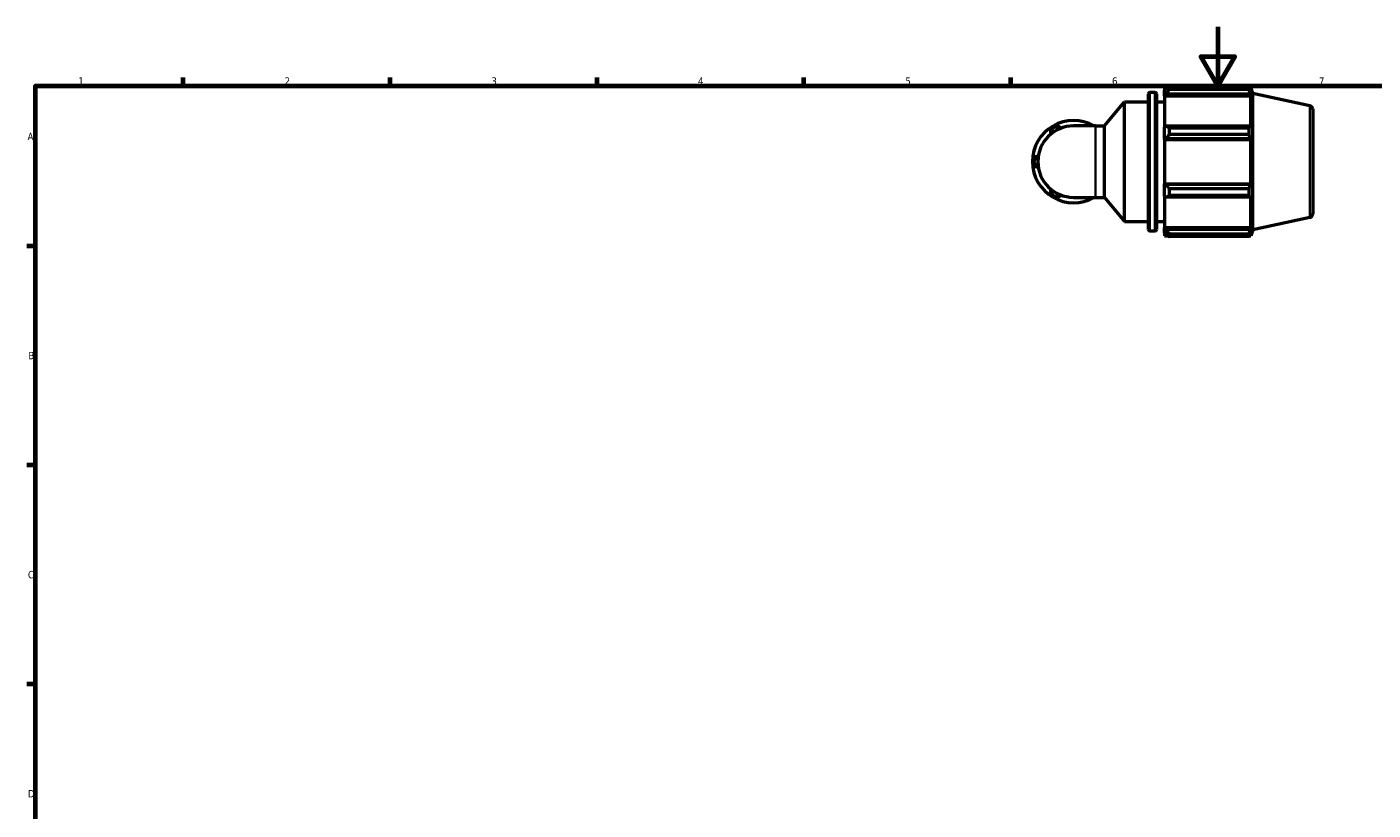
# Model space of a CAD drawing. Header units: millimetres. Extents: x 0 to 931, y 0 to 899.
# Tile 2 of 5: x 17 to 473, y 329 to 594. Entities that reach past the tile are written whole.
import ezdxf

# ---------------------------------------------------------------- set-up
doc = ezdxf.new("R2010")
doc.units = ezdxf.units.MM
for name, color, linetype, lineweight in [('Border (ISO)', 7, 'Continuous', 70), ('Visible (ISO)', 7, 'Continuous', 50), ('Visible Narrow (ISO)', 7, 'Continuous', 35)]:
    doc.layers.add(name, color=color, linetype=linetype, lineweight=lineweight)
doc.styles.add('Note Text (ISO)', font='tahoma.ttf')

# ---------------------------------------------------------------- blocks, each defined once
blk = doc.blocks.new('Borders Default Border')
at = {"layer": 'Border (ISO)'}
for p, q in [((70.08, 574), (70.08, 576.9)), ((140.17, 574), (140.17, 576.9)), ((210.25, 574), (210.25, 576.9)), ((280.33, 574), (280.33, 576.9)), ((350.42, 574), (350.42, 576.9)), ((20, 519.75), (17.1, 519.75)), ((20, 445.5), (17.1, 445.5)), ((20, 371.25), (17.1, 371.25))]:
    blk.add_line(p, q, dxfattribs=at)
at = {"layer": 'Border (ISO)', "flags": 128}
for points in [[(420.5, 594), (420.5, 574), (414.73, 584), (426.27, 584), (420.5, 574)], [(20, 20), (20, 574), (821, 574), (821, 20), (20, 20)]]:
    blk.add_lwpolyline(points, dxfattribs=at)
at = {"layer": 'Border (ISO)', "color": 232, "true_color": 0xca0064, "char_height": 2.5, "attachment_point": 7, "style": 'Note Text (ISO)'}
for s, insert in [('1', (34.48, 574.4)), ('2', (104.37, 574.4)), ('3', (174.43, 574.35)), ('4', (244.42, 574.4)), ('5', (314.64, 574.35)), ('6', (384.66, 574.35)), ('7', (454.77, 574.4)), ('A', (17.29, 555.62)), ('B', (17.59, 481.37)), ('C', (17.43, 407.08)), ('D', (17.43, 332.88))]:
    blk.add_mtext(s, dxfattribs=dict(at, insert=insert))

msp = doc.modelspace()

# ---------------------------------------------------------------- linework, layer by layer
at = {"layer": 'Visible (ISO)'}
for p, q in [((397.05, 525.351), (397.05, 571.331)), ((397.55, 571.831), (399.25, 571.831)), ((399.75, 571.331), (399.75, 525.351)), ((402.45, 573.451), (402.45, 572.546)), ((402.45, 573.451), (403.599, 573.451)), ((402.99, 573.061), (402.45, 572.546)), ((402.45, 570.853), (402.45, 572.546)), ((402.45, 570.853), (402.99, 571.332)), ((402.45, 570.613), (402.45, 570.853)), ((402.45, 570.613), (402.45, 560.06)), ((402.45, 570.613), (431.752, 570.613)), ((402.99, 571.332), (431.489, 571.332)), ((404.07, 573.746), (404.07, 572.769)), ((404.07, 573.746), (431.138, 573.746)), ((431.138, 572.769), (404.07, 572.769)), ((431.138, 572.769), (431.138, 573.746)), ((431.291, 573.451), (431.752, 573.451)), ((431.752, 572.288), (431.489, 573.061)), ((431.489, 571.332), (431.752, 570.613)), ((431.752, 572.288), (431.752, 573.451)), ((432.42, 571.395), (431.752, 573.451)), ((431.752, 559.935), (431.752, 570.613)), ((432.42, 525.286), (432.42, 571.395)), ((451.68, 567.301), (432.42, 571.395)), ((382.12, 560.451), (388.95, 568.591)), ((388.95, 528.091), (388.95, 568.591)), ((388.95, 568.591), (397.05, 568.591)), ((399.75, 568.591), (402.45, 568.591)), ((452.67, 566.078), (452.67, 530.603)), ((379.122, 560.451), (371.67, 560.451)), ((379.122, 560.451), (382.12, 560.451)), ((382.12, 536.23), (382.12, 560.451)), ((402.99, 560.309), (402.45, 560.06)), ((402.45, 555.973), (402.45, 560.06)), ((431.489, 560.309), (402.99, 560.309)), ((404.07, 559.84), (404.07, 557.483)), ((404.07, 559.84), (431.138, 559.84)), ((431.138, 557.483), (404.07, 557.483)), ((431.138, 557.483), (431.138, 559.84)), ((431.752, 559.935), (431.489, 560.309)), ((402.45, 555.973), (402.99, 556.135)), ((402.45, 555.891), (402.45, 555.973)), ((402.45, 555.891), (402.45, 540.79)), ((402.45, 555.891), (431.752, 555.891)), ((402.99, 556.135), (431.489, 556.135)), ((431.489, 556.135), (431.752, 555.891)), ((431.752, 540.79), (431.752, 555.891)), ((402.45, 540.709), (402.45, 540.79)), ((402.45, 540.79), (431.752, 540.79)), ((402.45, 536.621), (402.45, 540.709)), ((402.99, 540.546), (402.45, 540.709)), ((431.489, 540.546), (402.99, 540.546)), ((404.07, 539.198), (404.07, 536.841)), ((404.07, 539.198), (431.138, 539.198)), ((431.138, 536.841), (431.138, 539.198)), ((431.752, 540.79), (431.489, 540.546)), ((371.67, 536.23), (379.122, 536.23)), ((379.122, 536.23), (382.12, 536.23)), ((382.12, 536.23), (388.95, 528.091)), ((402.45, 536.621), (402.99, 536.372)), ((402.45, 536.621), (402.45, 526.068)), ((402.99, 536.372), (431.489, 536.372)), ((431.138, 536.841), (404.07, 536.841)), ((431.489, 536.372), (431.752, 536.746)), ((431.752, 526.068), (431.752, 536.746)), ((451.68, 529.38), (432.42, 525.286)), ((388.95, 528.091), (397.05, 528.091)), ((397.55, 524.851), (399.25, 524.851)), ((399.75, 528.091), (402.45, 528.091)), ((402.45, 525.828), (402.45, 526.068)), ((402.45, 526.068), (431.752, 526.068)), ((402.45, 524.135), (402.45, 525.828)), ((402.99, 525.349), (402.45, 525.828)), ((431.489, 525.349), (402.99, 525.349)), ((431.752, 526.068), (431.489, 525.349)), ((432.42, 525.286), (431.752, 523.231)), ((402.45, 524.135), (402.99, 523.62)), ((402.45, 524.135), (402.45, 523.231)), ((402.45, 523.231), (403.599, 523.231)), ((404.07, 523.912), (404.07, 522.936)), ((404.07, 523.912), (431.138, 523.912)), ((431.138, 522.936), (404.07, 522.936)), ((431.138, 522.936), (431.138, 523.912)), ((431.291, 523.231), (431.752, 523.231)), ((431.489, 523.62), (431.752, 524.393)), ((431.752, 523.231), (431.752, 524.393))]:
    msp.add_line(p, q, dxfattribs=at)
for centre, radius, start, end in [((397.55, 571.331), 0.5, 90, 180), ((399.25, 571.331), 0.5, 0, 90), ((451.42, 566.078), 1.25, 0, 78), ((371.67, 548.341), 13.927, 60.40815, 120), ((371.67, 548.341), 13.927, 120, 180), ((371.67, 548.341), 12.11, 90, 270), ((365.615, 558.828), 1.817, 25.69878, 214.30122), ((377.725, 558.828), 1.817, 63.27356, 116.72644), ((359.56, 548.341), 1.817, 85.69878, 274.30122), ((371.67, 548.341), 13.927, 180, 240), ((365.615, 537.853), 1.817, 145.69878, 334.30122), ((371.67, 548.341), 13.927, 240, 299.59185), ((377.725, 537.853), 1.817, 243.27356, 296.72644), ((451.42, 530.603), 1.25, 282, 0), ((397.55, 525.351), 0.5, 180, 270), ((399.25, 525.351), 0.5, 270, 0)]:
    msp.add_arc(centre, radius, start, end, dxfattribs=at)
for points, weights in [([(404.07, 573.746), (403.508, 573.396), (402.99, 573.061)], [1.01779213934, 1.01257564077, 1.00656352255]), ([(402.99, 571.332), (403.508, 572.036), (404.07, 572.769)], [1.00656352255, 1.01257564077, 1.01779213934]), ([(431.138, 573.746), (431.32, 573.396), (431.489, 573.061)], [1, 1.00169652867, 1.00257683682]), ([(431.489, 571.332), (431.32, 572.036), (431.138, 572.769)], [1.00257683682, 1.00169652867, 1]), ([(404.07, 559.84), (403.508, 560.079), (402.99, 560.309)], [1.01779213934, 1.01257564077, 1.00656352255]), ([(402.99, 556.135), (403.508, 556.795), (404.07, 557.483)], [1.00656352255, 1.01257564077, 1.01779213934]), ([(431.138, 559.84), (431.32, 560.079), (431.489, 560.309)], [1, 1.00169652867, 1.00257683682]), ([(431.489, 556.135), (431.32, 556.795), (431.138, 557.483)], [1.00257683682, 1.00169652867, 1]), ([(404.07, 539.198), (403.508, 539.886), (402.99, 540.546)], [1.01779213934, 1.01257564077, 1.00656352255]), ([(431.138, 539.198), (431.32, 539.886), (431.489, 540.546)], [1, 1.00169652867, 1.00257683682]), ([(402.99, 536.372), (403.508, 536.602), (404.07, 536.841)], [1.00656352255, 1.01257564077, 1.01779213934]), ([(431.489, 536.372), (431.32, 536.602), (431.138, 536.841)], [1.00257683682, 1.00169652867, 1]), ([(404.07, 523.912), (403.508, 524.645), (402.99, 525.349)], [1.01779213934, 1.01257564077, 1.00656352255]), ([(431.138, 523.912), (431.32, 524.645), (431.489, 525.349)], [1, 1.00169652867, 1.00257683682]), ([(402.99, 523.62), (403.508, 523.285), (404.07, 522.936)], [1.00656352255, 1.01257564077, 1.01779213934]), ([(431.489, 523.62), (431.32, 523.285), (431.138, 522.936)], [1.00257683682, 1.00169652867, 1])]:
    msp.add_rational_spline(points, weights, degree=2, dxfattribs=at)
at = {"layer": 'Visible Narrow (ISO)'}
for p, q in [((397.55, 571.541), (397.55, 525.14)), ((399.25, 525.14), (399.25, 571.541)), ((451.68, 529.614), (451.68, 567.068)), ((379.122, 536.38), (379.122, 560.302))]:
    msp.add_line(p, q, dxfattribs=at)
for centre, start, end in [((365.615, 558.828), 36.67874, 203.32126), ((359.56, 548.341), 96.67874, 263.32126), ((365.615, 537.853), 156.67874, 323.32126)]:
    msp.add_arc(centre, 1.09, start, end, dxfattribs=at)

# ---------------------------------------------------------------- block references
msp.add_blockref('Borders Default Border', (0, 0))

doc.saveas('drawing.dxf')
